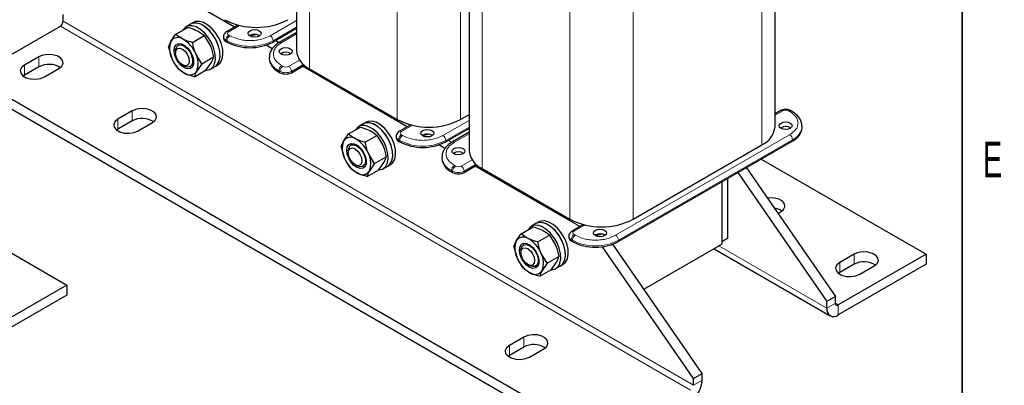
# Model space of a CAD drawing. Header units: millimetres. Extents: x 5 to 418, y 2 to 292.
# Tile 27 of 39: x 315 to 412, y 58 to 94. Entities that reach past the tile are written whole.
import ezdxf

# ---------------------------------------------------------------- set-up
doc = ezdxf.new("R2010")
doc.units = ezdxf.units.MM
doc.layers.add('SLD-0', color=7, linetype='Continuous')
doc.styles.add('SLDTEXTSTYLE0', font='TXT', dxfattribs={"width": 0.605})

msp = doc.modelspace()

# ---------------------------------------------------------------- linework, layer by layer
at = {"color": 7, "linetype": 'Continuous', "lineweight": 25}
for p, q in [((342.5495, 110.9395), (342.5495, 90.9608)), ((389.5899, 83.4825), (389.5899, 109.8779)), ((359.5201, 103.8637), (359.5201, 81.1639)), ((336.4799, 93.2651), (329.3991, 97.3528)), ((319.6411, 93.8407), (319.6411, 94.494)), ((310.7315, 88.3707), (319.3582, 93.3508)), ((330.7085, 92.5605), (331.8701, 93.2311)), ((332.159, 93.5526), (331.7065, 93.2914)), ((332.4419, 93.7159), (332.159, 93.5526)), ((336.8136, 93.4578), (335.7045, 92.8175)), ((342.5495, 93.1068), (340.2603, 91.7853)), ((342.5495, 93.0271), (342.4805, 93.067)), ((332.3378, 91.7471), (333.4994, 92.4176)), ((333.4994, 92.4176), (334.0807, 91.445)), ((335.3874, 92.3078), (335.3874, 92.1772)), ((337.9976, 92.4384), (337.9474, 92.4058)), ((338.6666, 92.5248), (338.0158, 92.3631)), ((338.1219, 92.3172), (338.0345, 92.3677)), ((342.5495, 92.7197), (340.9088, 91.7725)), ((329.9892, 91.2828), (330.2226, 91.8487)), ((329.9892, 91.2828), (330.3179, 90.1643)), ((330.957, 91.4731), (330.9243, 91.4542)), ((335.6217, 91.8506), (335.7348, 91.7853)), ((340.1777, 91.1305), (339.5685, 91.4821)), ((340.8435, 91.7258), (340.5004, 91.9239)), ((317.2369, 90.3301), (315.8227, 89.5137)), ((330.6758, 90.9048), (330.6758, 90.7045)), ((333.2478, 89.6559), (332.6665, 90.6286)), ((333.2478, 89.6559), (334.4094, 90.3265)), ((339.8887, 90.2831), (339.8887, 90.1525)), ((341.1766, 90.5538), (341.0115, 90.6491)), ((317.2369, 89.3503), (315.8227, 88.5339)), ((317.8026, 88.3707), (319.2168, 89.1872)), ((331.3506, 89.5354), (331.5241, 89.4352)), ((332.1242, 89.3757), (332.1569, 89.3946)), ((332.5285, 88.3782), (333.6901, 89.0488)), ((333.2478, 89.6559), (332.7618, 88.9442)), ((333.6901, 89.0488), (334.176, 89.7606)), ((334.1063, 89.1343), (334.5588, 89.3956)), ((334.5588, 89.3956), (334.8417, 89.5589)), ((342.0705, 88.7809), (343.336, 89.5115)), ((353.4505, 83.4682), (343.1591, 89.4093)), ((343.2431, 89.4578), (343.3646, 89.488)), ((343.8383, 89.1647), (352.465, 84.1846)), ((372.6741, 52.6121), (310.7315, 88.3707)), ((315.8227, 88.5339), (315.6992, 88.4523)), ((340.826, 88.8462), (340.9391, 88.7809)), ((372.6741, 51.6322), (310.7315, 87.3909)), ((326.4293, 85.0235), (325.0151, 84.2071)), ((358.6875, 84.1846), (359.5201, 84.6652)), ((390.1518, 85.0616), (389.5899, 84.7373)), ((391.2306, 84.9963), (391.1174, 85.0616)), ((325.0151, 83.2272), (324.8916, 83.1457)), ((326.4293, 84.0436), (325.0151, 83.2272)), ((326.995, 83.0641), (328.4092, 83.8805)), ((347.6791, 82.7636), (348.8407, 83.4342)), ((349.1296, 83.7557), (348.6771, 83.4945)), ((349.4124, 83.919), (349.1296, 83.7557)), ((353.7842, 83.6609), (352.6751, 83.0206)), ((359.5201, 83.3099), (357.2309, 81.9884)), ((359.5201, 83.2302), (359.4511, 83.2701)), ((390.182, 83.3763), (390.1318, 83.3437)), ((392.2507, 83.3763), (392.2507, 83.5069)), ((349.3084, 81.9502), (350.4699, 82.6207)), ((350.4699, 82.6207), (351.0512, 81.6481)), ((352.3579, 82.5109), (352.3579, 82.3803)), ((354.9681, 82.6415), (354.9179, 82.6089)), ((355.6372, 82.7279), (354.9864, 82.5662)), ((355.0924, 82.5203), (355.005, 82.5708)), ((359.5201, 82.9228), (357.8794, 81.9756)), ((346.9598, 81.4859), (347.1931, 82.0518)), ((346.9598, 81.4859), (347.2885, 80.3674)), ((347.9275, 81.6762), (347.8949, 81.6573)), ((352.5922, 82.0537), (352.7054, 81.9884)), ((357.1483, 81.3336), (356.5391, 81.6852)), ((357.814, 81.9289), (357.4709, 82.127)), ((391.3134, 82.07), (374.2014, 72.1915)), ((375.6581, 74.3877), (388.3011, 81.6864)), ((347.6463, 81.1079), (347.6463, 80.9076)), ((350.2183, 79.859), (349.637, 80.8317)), ((350.2183, 79.859), (351.3799, 80.5296)), ((356.8593, 80.4862), (356.8593, 80.3556)), ((358.1471, 80.7569), (357.9821, 80.8522)), ((348.3212, 79.7385), (348.4947, 79.6383)), ((349.0948, 79.5788), (349.1274, 79.5977)), ((350.2183, 79.859), (349.7324, 79.1473)), ((350.6606, 79.2519), (351.1466, 79.9637)), ((351.0769, 79.3374), (351.5294, 79.5987)), ((351.5294, 79.5987), (351.8122, 79.762)), ((359.0411, 78.984), (360.3066, 79.7146)), ((370.4211, 73.6713), (360.1296, 79.6124)), ((360.2137, 79.6609), (360.3352, 79.6911)), ((360.8088, 79.3678), (369.4355, 74.3877)), ((386.7775, 79.4515), (395.5278, 66.7851)), ((388.2429, 80.2974), (404.4373, 70.9486)), ((349.499, 78.5813), (350.6606, 79.2519)), ((357.7966, 79.0493), (357.9097, 78.984)), ((384.9212, 78.3799), (384.9212, 72.5)), ((385.929, 78.9616), (394.6792, 66.2952)), ((384.3555, 78.0533), (384.3555, 72.1735)), ((384.3555, 78.0533), (384.3555, 71.9285)), ((303.7952, 77.2744), (319.9897, 67.9256)), ((389.8831, 74.956), (390.1538, 75.1123)), ((364.6496, 72.9667), (365.8112, 73.6373)), ((366.1002, 73.9588), (365.6476, 73.6976)), ((366.383, 74.1221), (366.1002, 73.9588)), ((370.7547, 73.864), (369.6457, 73.2237)), ((366.2789, 72.1533), (367.4405, 72.8238)), ((367.4405, 72.8238), (368.0218, 71.8512)), ((369.3285, 72.714), (369.3285, 72.5834)), ((371.9387, 72.8446), (371.8885, 72.812)), ((372.6077, 72.931), (371.9569, 72.7693)), ((363.9303, 71.689), (364.1637, 72.2549)), ((363.9303, 71.689), (364.259, 70.5705)), ((364.8981, 71.8793), (364.8655, 71.8604)), ((369.5628, 72.2568), (369.6759, 72.1915)), ((381.5836, 58.7353), (372.6313, 71.6942)), ((382.4322, 59.2251), (373.6505, 71.937)), ((376.7067, 67.513), (384.3555, 71.9285)), ((384.9212, 72.5), (384.3555, 72.1735)), ((364.6169, 71.311), (364.6169, 71.1107)), ((367.1889, 70.0621), (366.6076, 71.0348)), ((367.1889, 70.0621), (368.3505, 70.7327)), ((383.6037, 71.4945), (395.0107, 64.9094)), ((404.4373, 70.9486), (395.8106, 65.9685)), ((397.3662, 70.9486), (395.952, 70.1322)), ((404.4373, 70.9486), (404.4373, 69.9687)), ((365.2918, 69.9416), (365.4653, 69.8414)), ((366.0654, 69.7819), (366.098, 69.8008)), ((367.1889, 70.0621), (366.7029, 69.3504)), ((367.6312, 69.455), (368.1171, 70.1668)), ((368.0474, 69.5405), (368.5, 69.8018)), ((368.5, 69.8018), (368.7828, 69.9651)), ((404.4373, 69.9687), (395.8106, 64.9887)), ((397.3662, 69.9687), (395.952, 69.1523)), ((397.9319, 68.9892), (399.3461, 69.8056)), ((366.4696, 68.7844), (367.6312, 69.455)), ((395.952, 69.1523), (395.8285, 69.0708)), ((319.9897, 67.9256), (311.363, 62.9455)), ((319.9897, 67.9256), (319.9897, 66.9457)), ((319.9897, 66.9457), (311.363, 61.9657)), ((395.5278, 66.7851), (394.6792, 66.2952)), ((395.5278, 66.1318), (395.5278, 66.7851)), ((394.6792, 65.642), (394.6792, 66.2952)), ((364.8959, 62.8172), (363.4817, 62.0008)), ((363.4817, 61.0209), (363.3582, 60.9394)), ((364.8959, 61.8373), (363.4817, 61.0209)), ((365.4616, 60.8578), (366.8758, 61.6742)), ((381.5836, 58.7353), (382.4322, 59.2251)), ((382.4322, 58.5719), (382.4322, 59.2251)), ((381.5836, 58.0821), (381.5836, 58.7353))]:
    msp.add_line(p, q, dxfattribs=at)
at = {"color": 7, "linetype": 'Continuous', "lineweight": 18}
for p, q in [((343.8383, 110.5726), (343.8383, 89.1647)), ((352.465, 108.7124), (352.465, 84.1846)), ((388.3011, 109.134), (388.3011, 81.6864)), ((360.8088, 106.7861), (360.8088, 79.3678)), ((358.6875, 103.396), (358.6875, 84.1846)), ((375.6581, 101.8353), (375.6581, 74.3877)), ((369.4355, 99.7807), (369.4355, 74.3877)), ((339.9775, 92.4058), (342.5495, 93.8907)), ((381.3008, 57.5922), (319.3582, 93.3508)), ((381.5836, 58.0821), (319.6411, 93.8407)), ((336.9784, 93.4176), (335.9045, 92.7977)), ((340.2603, 91.9159), (342.5495, 93.2375)), ((335.6217, 91.9812), (335.7348, 91.9159)), ((335.6217, 91.8506), (335.6217, 91.9812)), ((336.0177, 92.4058), (335.9045, 92.4711)), ((342.5495, 92.5844), (341.1088, 91.7527)), ((335.7348, 91.9159), (335.7348, 91.7853)), ((340.2603, 91.7853), (340.2603, 91.9159)), ((317.2369, 90.3301), (317.2369, 89.3503)), ((341.7877, 89.4014), (342.8615, 90.0214)), ((315.8227, 89.5137), (315.8227, 88.5339)), ((341.222, 89.4014), (341.1088, 89.4668)), ((343.2454, 89.5898), (342.0705, 88.9115)), ((340.826, 88.9769), (340.9391, 88.9115)), ((340.826, 88.8462), (340.826, 88.9769)), ((340.9391, 88.9115), (340.9391, 88.7809)), ((342.0705, 88.9115), (342.0705, 88.7809)), ((325.0151, 84.2071), (325.0151, 83.2272)), ((326.4293, 85.0235), (326.4293, 84.0436)), ((390.3517, 85.0418), (389.5899, 84.602)), ((390.9174, 85.0418), (391.0306, 84.9765)), ((353.9489, 83.6207), (352.8751, 83.0008)), ((356.948, 82.6089), (359.5201, 84.0938)), ((357.2309, 82.119), (359.5201, 83.4406)), ((352.9882, 82.6089), (352.8751, 82.6742)), ((359.5201, 82.7875), (358.0794, 81.9558)), ((373.9186, 72.812), (391.0306, 82.6906)), ((352.5922, 82.1843), (352.7054, 82.119)), ((352.5922, 82.0537), (352.5922, 82.1843)), ((352.7054, 82.119), (352.7054, 81.9884)), ((357.2309, 81.9884), (357.2309, 82.119)), ((374.2014, 72.3221), (391.3134, 82.2007)), ((391.3134, 82.2007), (391.3134, 82.07)), ((358.1925, 79.6045), (358.0794, 79.6699)), ((358.7582, 79.6045), (359.8321, 80.2245)), ((360.216, 79.7929), (359.0411, 79.1146)), ((357.7966, 79.18), (357.9097, 79.1146)), ((357.7966, 79.0493), (357.7966, 79.18)), ((357.9097, 79.1146), (357.9097, 78.984)), ((359.0411, 79.1146), (359.0411, 78.984)), ((370.9195, 73.8238), (369.8457, 73.2039)), ((369.9588, 72.812), (369.8457, 72.8773)), ((369.5628, 72.3874), (369.6759, 72.3221)), ((369.5628, 72.2568), (369.5628, 72.3874)), ((369.6759, 72.3221), (369.6759, 72.1915)), ((374.2014, 72.1915), (374.2014, 72.3221)), ((384.0725, 71.7651), (394.6792, 65.642)), ((397.3662, 70.9486), (397.3662, 69.9687)), ((395.952, 70.1322), (395.952, 69.1523)), ((394.6792, 65.642), (395.5278, 66.1318)), ((395.5278, 66.1318), (395.8106, 65.9685)), ((395.8106, 65.9685), (395.8106, 64.9887)), ((363.4817, 62.0008), (363.4817, 61.0209)), ((364.8959, 62.8172), (364.8959, 61.8373)), ((381.5836, 58.0821), (382.4322, 58.5719))]:
    msp.add_line(p, q, dxfattribs=at)
at = {"color": 7, "linetype": 'Continuous', "lineweight": 25, "flags": 128}
for points in [[(333.5509, 92.6537), (333.1402, 93.0189), (332.7148, 93.2706), (332.3015, 93.393), (331.9262, 93.3785), (331.6125, 93.2278), (331.38, 92.9506), (331.3781, 92.947)], [(334.5588, 89.3956), (334.7918, 89.5969), (334.9729, 89.9368), (335.0526, 90.3733), (335.0259, 90.879), (334.8945, 91.4221), (334.6665, 91.9684), (334.3564, 92.4837), (333.9837, 92.9355), (333.5716, 93.2956), (333.1462, 93.5411), (332.7342, 93.6568), (332.3614, 93.6354), (332.159, 93.5526)], [(334.0034, 92.915), (333.5927, 93.2801), (333.1674, 93.5319), (332.754, 93.6543), (332.3787, 93.6397), (332.159, 93.5526)], [(334.8417, 89.5589), (335.0747, 89.7601), (335.2558, 90.1001), (335.3355, 90.5366), (335.3088, 91.0423), (335.1773, 91.5853), (334.9494, 92.1317), (334.6393, 92.647), (334.2665, 93.0988), (333.8545, 93.4588), (333.4291, 93.7044), (333.0171, 93.8201), (332.6443, 93.7987), (332.4419, 93.7159)], [(334.5588, 89.3956), (334.7803, 89.5828), (334.9662, 89.9173), (335.0512, 90.3496), (335.0298, 90.8526), (334.9034, 91.3946), (334.68, 91.9416), (334.3736, 92.4592), (334.0034, 92.915)], [(337.9976, 92.8957), (338.2052, 92.9758), (338.4501, 93.0039), (338.695, 92.9758), (338.9027, 92.8957), (339.0414, 92.7758), (339.0901, 92.6344), (339.0414, 92.493), (338.9027, 92.3732), (338.695, 92.2931), (338.4501, 92.265), (338.2052, 92.2931), (337.9976, 92.3732), (337.8588, 92.493), (337.8101, 92.6344), (337.8588, 92.7758), (337.9976, 92.8957)], [(333.6438, 89.0221), (333.7052, 89.0227), (334.0525, 89.1059), (334.3277, 89.3216), (334.5137, 89.6561), (334.5986, 90.0884), (334.5772, 90.5913), (334.4509, 91.1333), (334.2275, 91.6803), (333.921, 92.198), (333.5509, 92.6537)], [(331.5569, 89.2523), (331.2422, 89.4696), (330.9546, 89.7874), (330.7252, 90.1712), (330.5789, 90.5794), (330.5316, 90.9678), (330.5884, 91.2943), (330.7432, 91.5234), (330.979, 91.6305), (331.2705, 91.6038), (331.5861, 91.4463), (331.8914, 91.175), (332.1535, 90.8193), (332.3439, 90.4178), (332.442, 90.014), (332.4372, 89.6517), (332.33, 89.37), (332.132, 89.1996), (331.8646, 89.1589), (331.5569, 89.2523)], [(330.6758, 90.9048), (330.6886, 91.0675), (330.7894, 91.3291), (330.9789, 91.4805), (331.2341, 91.5033), (331.5243, 91.3948)], [(331.3508, 91.0943), (331.6091, 90.8858), (331.8281, 90.5904), (331.9744, 90.2531), (332.0258, 89.9251), (331.9744, 89.6565), (331.8281, 89.4881), (331.6091, 89.4455), (331.3508, 89.5353), (331.0924, 89.7438), (330.8735, 90.0392), (330.7271, 90.3765), (330.6758, 90.7045), (330.7271, 90.9731), (330.8735, 91.1415), (331.0924, 91.1841), (331.3508, 91.0943)], [(331.5243, 91.3948), (331.8145, 91.1682), (332.0697, 90.8507), (332.2591, 90.4807), (332.3599, 90.1027), (332.3599, 89.7624), (332.2591, 89.5008), (332.0697, 89.3495), (331.8145, 89.3267), (331.5243, 89.4351), (331.5241, 89.4352)], [(341.9574, 90.6097), (341.7497, 90.5296), (341.5048, 90.5015), (341.2599, 90.5296), (341.0523, 90.6097), (340.9135, 90.7296), (340.8648, 90.871), (340.9135, 91.0124), (341.0523, 91.1322), (341.2599, 91.2123), (341.5048, 91.2404), (341.7497, 91.2123), (341.9574, 91.1322), (342.0961, 91.0124), (342.1448, 90.871), (342.0961, 90.7296), (341.9574, 90.6097)], [(319.2168, 89.1872), (319.4957, 89.4171), (319.6215, 89.6882), (319.5792, 89.9678), (319.3737, 90.2222), (319.0299, 90.4207), (318.5892, 90.5393), (318.1048, 90.5638), (317.6352, 90.4911), (317.2369, 90.3301)], [(315.8227, 89.5137), (315.5438, 89.2838), (315.418, 89.0127), (315.4603, 88.7331), (315.6658, 88.4787), (316.0096, 88.2802), (316.4503, 88.1616), (316.9347, 88.1371), (317.4043, 88.2098), (317.8026, 88.3707)], [(328.4092, 83.8805), (328.6881, 84.1104), (328.8139, 84.3815), (328.7715, 84.6612), (328.5661, 84.9156), (328.2223, 85.114), (327.7816, 85.2327), (327.2972, 85.2571), (326.8276, 85.1845), (326.4293, 85.0235)], [(325.0151, 84.2071), (324.7362, 83.9771), (324.6104, 83.706), (324.6527, 83.4264), (324.8582, 83.172), (325.202, 82.9735), (325.6427, 82.8549), (326.127, 82.8305), (326.5967, 82.9031), (326.995, 83.0641)], [(350.5214, 82.8568), (350.1108, 83.222), (349.6854, 83.4737), (349.2721, 83.5961), (348.8967, 83.5816), (348.583, 83.4309), (348.3506, 83.1537), (348.3486, 83.1501)], [(351.5294, 79.5987), (351.7624, 79.8), (351.9435, 80.1399), (352.0232, 80.5764), (351.9965, 81.0821), (351.865, 81.6252), (351.6371, 82.1715), (351.327, 82.6868), (350.9542, 83.1386), (350.5422, 83.4987), (350.1168, 83.7442), (349.7048, 83.8599), (349.332, 83.8385), (349.1296, 83.7557)], [(350.974, 83.1181), (350.5633, 83.4833), (350.1379, 83.735), (349.7246, 83.8574), (349.3493, 83.8428), (349.1296, 83.7557)], [(351.8122, 79.762), (352.0452, 79.9633), (352.2263, 80.3032), (352.3061, 80.7397), (352.2793, 81.2454), (352.1479, 81.7884), (351.92, 82.3348), (351.6099, 82.8501), (351.2371, 83.3019), (350.825, 83.6619), (350.3996, 83.9075), (349.9876, 84.0232), (349.6148, 84.0018), (349.4124, 83.919)], [(390.182, 83.8335), (390.3897, 83.9136), (390.6346, 83.9418), (390.8795, 83.9136), (391.0871, 83.8335), (391.2259, 83.7137), (391.2746, 83.5723), (391.2259, 83.4309), (391.0871, 83.311), (390.8795, 83.231), (390.6346, 83.2028), (390.3897, 83.231), (390.182, 83.311), (390.0433, 83.4309), (389.9946, 83.5723), (390.0433, 83.7137), (390.182, 83.8335)], [(350.6144, 79.2252), (350.6758, 79.2258), (351.0231, 79.3091), (351.2983, 79.5247), (351.4842, 79.8592), (351.5692, 80.2915), (351.5478, 80.7944), (351.4214, 81.3364), (351.198, 81.8834), (350.8916, 82.4011), (350.5214, 82.8568)], [(351.5294, 79.5987), (351.7509, 79.7859), (351.9368, 80.1204), (352.0217, 80.5527), (352.0004, 81.0557), (351.874, 81.5977), (351.6506, 82.1447), (351.3441, 82.6623), (350.974, 83.1181)], [(354.9681, 83.0988), (355.1758, 83.1789), (355.4207, 83.207), (355.6656, 83.1789), (355.8732, 83.0988), (356.012, 82.9789), (356.0607, 82.8375), (356.012, 82.6961), (355.8732, 82.5763), (355.6656, 82.4962), (355.4207, 82.4681), (355.1758, 82.4962), (354.9681, 82.5763), (354.8294, 82.6961), (354.7807, 82.8375), (354.8294, 82.9789), (354.9681, 83.0988)], [(348.5275, 79.4554), (348.2128, 79.6727), (347.9251, 79.9905), (347.6958, 80.3743), (347.5495, 80.7825), (347.5022, 81.1709), (347.559, 81.4974), (347.7137, 81.7265), (347.9496, 81.8336), (348.2411, 81.8069), (348.5566, 81.6494), (348.862, 81.3781), (349.124, 81.0224), (349.3145, 80.6209), (349.4126, 80.2171), (349.4078, 79.8548), (349.3006, 79.5731), (349.1025, 79.4027), (348.8352, 79.362), (348.5275, 79.4554)], [(347.6463, 81.1079), (347.6592, 81.2706), (347.76, 81.5322), (347.9494, 81.6836), (348.2046, 81.7064), (348.4948, 81.5979)], [(348.3213, 81.2974), (348.5796, 81.0889), (348.7986, 80.7935), (348.9449, 80.4562), (348.9963, 80.1282), (348.9449, 79.8596), (348.7986, 79.6912), (348.5796, 79.6487), (348.3213, 79.7384), (348.063, 79.9469), (347.844, 80.2423), (347.6977, 80.5796), (347.6463, 80.9076), (347.6977, 81.1762), (347.844, 81.3446), (348.063, 81.3872), (348.3213, 81.2974)], [(348.4948, 81.5979), (348.7851, 81.3713), (349.0403, 81.0538), (349.2297, 80.6838), (349.3305, 80.3058), (349.3305, 79.9655), (349.2297, 79.7039), (349.0403, 79.5526), (348.7851, 79.5298), (348.4948, 79.6382), (348.4947, 79.6383)], [(358.9279, 80.8128), (358.7203, 80.7327), (358.4754, 80.7046), (358.2305, 80.7327), (358.0228, 80.8128), (357.8841, 80.9327), (357.8354, 81.0741), (357.8841, 81.2155), (358.0228, 81.3353), (358.2305, 81.4154), (358.4754, 81.4435), (358.7203, 81.4154), (358.9279, 81.3353), (359.0667, 81.2155), (359.1154, 81.0741), (359.0667, 80.9327), (358.9279, 80.8128)], [(390.1538, 75.1123), (390.4326, 75.3422), (390.5585, 75.6133), (390.5161, 75.8929), (390.3106, 76.1473), (389.9668, 76.3458), (389.5262, 76.4644), (389.0418, 76.4889), (388.8374, 76.4697)], [(367.492, 73.0599), (367.0813, 73.4251), (366.656, 73.6768), (366.2426, 73.7992), (365.8673, 73.7847), (365.5536, 73.634), (365.3212, 73.3568), (365.3192, 73.3532)], [(368.5, 69.8018), (368.7329, 70.0031), (368.9141, 70.343), (368.9938, 70.7795), (368.9671, 71.2852), (368.8356, 71.8283), (368.6077, 72.3746), (368.2976, 72.8899), (367.9248, 73.3417), (367.5128, 73.7018), (367.0874, 73.9473), (366.6753, 74.063), (366.3026, 74.0416), (366.1002, 73.9588)], [(367.9445, 73.3212), (367.5339, 73.6864), (367.1085, 73.9381), (366.6952, 74.0605), (366.3199, 74.0459), (366.1002, 73.9588)], [(368.7828, 69.9651), (369.0158, 70.1664), (369.1969, 70.5063), (369.2766, 70.9428), (369.2499, 71.4485), (369.1185, 71.9915), (368.8905, 72.5379), (368.5804, 73.0532), (368.2076, 73.505), (367.7956, 73.865), (367.3702, 74.1106), (366.9582, 74.2263), (366.5854, 74.2049), (366.383, 74.1221)], [(367.585, 69.4283), (367.6464, 69.4289), (367.9936, 69.5122), (368.2689, 69.7278), (368.4548, 70.0623), (368.5398, 70.4946), (368.5184, 70.9975), (368.392, 71.5395), (368.1686, 72.0865), (367.8622, 72.6042), (367.492, 73.0599)], [(368.5, 69.8018), (368.7214, 69.9891), (368.9074, 70.3235), (368.9923, 70.7558), (368.9709, 71.2588), (368.8445, 71.8008), (368.6211, 72.3478), (368.3147, 72.8654), (367.9445, 73.3212)], [(371.9387, 73.3019), (372.1463, 73.382), (372.3912, 73.4101), (372.6362, 73.382), (372.8438, 73.3019), (372.9825, 73.182), (373.0312, 73.0406), (372.9825, 72.8992), (372.8438, 72.7794), (372.6362, 72.6993), (372.3912, 72.6712), (372.1463, 72.6993), (371.9387, 72.7794), (371.8, 72.8992), (371.7512, 73.0406), (371.8, 73.182), (371.9387, 73.3019)], [(365.4981, 69.6585), (365.1833, 69.8758), (364.8957, 70.1936), (364.6663, 70.5774), (364.5201, 70.9857), (364.4728, 71.374), (364.5296, 71.7005), (364.6843, 71.9296), (364.9202, 72.0367), (365.2117, 72.01), (365.5272, 71.8525), (365.8325, 71.5812), (366.0946, 71.2255), (366.285, 70.824), (366.3831, 70.4202), (366.3783, 70.0579), (366.2711, 69.7762), (366.0731, 69.6058), (365.8058, 69.5651), (365.4981, 69.6585)], [(364.6169, 71.311), (364.6298, 71.4737), (364.7306, 71.7353), (364.92, 71.8867), (365.1752, 71.9095), (365.4654, 71.801)], [(365.4654, 71.801), (365.7556, 71.5744), (366.0108, 71.2569), (366.2003, 70.8869), (366.301, 70.5089), (366.301, 70.1686), (366.2003, 69.907), (366.0108, 69.7557), (365.7556, 69.7329), (365.4654, 69.8413), (365.4653, 69.8414)], [(365.2919, 71.5005), (365.5502, 71.292), (365.7692, 70.9966), (365.9155, 70.6593), (365.9669, 70.3313), (365.9155, 70.0627), (365.7692, 69.8943), (365.5502, 69.8518), (365.2919, 69.9415), (365.0336, 70.15), (364.8146, 70.4454), (364.6683, 70.7827), (364.6169, 71.1107), (364.6683, 71.3793), (364.8146, 71.5477), (365.0336, 71.5903), (365.2919, 71.5005)], [(399.3461, 69.8056), (399.625, 70.0355), (399.7509, 70.3067), (399.7085, 70.5863), (399.503, 70.8407), (399.1592, 71.0392), (398.7185, 71.1578), (398.2342, 71.1822), (397.7645, 71.1096), (397.3662, 70.9486)], [(395.952, 70.1322), (395.6732, 69.9023), (395.5473, 69.6311), (395.5897, 69.3515), (395.7952, 69.0971), (396.139, 68.8987), (396.5796, 68.78), (397.064, 68.7556), (397.5336, 68.8282), (397.9319, 68.9892)], [(366.8758, 61.6742), (367.1547, 61.9041), (367.2805, 62.1752), (367.2381, 62.4549), (367.0327, 62.7093), (366.6889, 62.9077), (366.2482, 63.0263), (365.7638, 63.0508), (365.2942, 62.9782), (364.8959, 62.8172)], [(363.4817, 62.0008), (363.2028, 61.7708), (363.077, 61.4997), (363.1193, 61.2201), (363.3248, 60.9657), (363.6686, 60.7672), (364.1093, 60.6486), (364.5937, 60.6242), (365.0633, 60.6968), (365.4616, 60.8578)]]:
    msp.add_lwpolyline(points, dxfattribs=at)
at = {"color": 7, "linetype": 'Continuous', "lineweight": 25}
for centre, radius, start, end in [((338.6057, 99.9862), 6.7629, 242.609672, 297.390328), ((319.027, 93.8687), 0.6147, 302.605478, 357.394522), ((330.9206, 91.4037), 0.8279, 54.883617, 147.479713), ((329.9315, 89.5187), 2.9516, 22.08797, 60.233969), ((335.7877, 92.2171), 0.4024, 185.694799, 245.625342), ((338.4475, 91.6115), 0.9414, 57.535675, 118.55302), ((332.0826, 91.1091), 2.0017, 158.315162, 208.163938), ((337.9976, 96.1524), 4.9185, 242.609672, 297.390328), ((344.7515, 91.1804), 2.2129, 185.694799, 245.625342), ((333.0529, 91.2742), 2.9516, 202.08797, 240.233969), ((330.9018, 89.6838), 2.0017, 338.315162, 28.163938), ((341.4902, 90.3122), 1.6094, 185.694799, 245.625342), ((341.5048, 89.8876), 0.9069, 56.33248, 123.66752), ((318.2192, 87.5189), 2.0782, 57.351721, 118.20711), ((332.0637, 89.3892), 0.8279, 234.883617, 327.479713), ((341.5048, 89.8727), 1.2296, 242.609672, 297.390328), ((327.4116, 82.2122), 2.0782, 57.351721, 118.20711), ((355.5762, 90.1893), 6.7629, 242.609672, 297.390328), ((387.3879, 83.7021), 2.2129, 294.374658, 354.305201), ((390.632, 82.5494), 0.9414, 57.535675, 118.55302), ((390.6492, 83.536), 1.6094, 294.374658, 354.305201), ((347.8912, 81.6068), 0.8279, 54.883617, 147.479713), ((346.902, 79.7218), 2.9516, 22.08797, 60.233969), ((352.7583, 82.4202), 0.4024, 185.694799, 245.625342), ((355.4181, 81.8146), 0.9414, 57.535675, 118.55302), ((349.0531, 81.3122), 2.0017, 158.315162, 208.163938), ((354.9681, 86.3555), 4.9185, 242.609672, 297.390328), ((350.0234, 81.4773), 2.9516, 202.08797, 240.233969), ((347.8724, 79.8869), 2.0017, 338.315162, 28.163938), ((358.4608, 80.5153), 1.6094, 185.694799, 245.625342), ((358.4754, 80.0907), 0.9069, 56.33248, 123.66752), ((361.7221, 81.3835), 2.2129, 185.694799, 245.625342), ((349.0343, 79.5923), 0.8279, 234.883617, 327.479713), ((358.4754, 80.0758), 1.2296, 242.609672, 297.390328), ((389.2758, 73.7229), 1.7795, 55.751447, 82.210096), ((372.5468, 80.3924), 6.7629, 242.609672, 297.390328), ((364.8617, 71.8099), 0.8279, 54.883617, 147.479713), ((369.7289, 72.6233), 0.4024, 185.694799, 245.625342), ((372.3887, 72.0177), 0.9414, 57.535675, 118.55302), ((366.0237, 71.5153), 2.0017, 158.315162, 208.163938), ((363.8726, 69.9249), 2.9516, 22.08797, 60.233969), ((371.9387, 76.5586), 4.9185, 242.609672, 297.390328), ((364.8429, 70.09), 2.0017, 338.315162, 28.163938), ((366.994, 71.6804), 2.9516, 202.08797, 240.233969), ((398.3485, 68.1374), 2.0782, 57.351721, 118.20711), ((366.0049, 69.7954), 0.8279, 234.883617, 327.479713), ((395.7002, 66.1039), 0.1747, 170.785963, 309.203285), ((395.369, 65.5301), 0.6987, 170.785963, 309.203285), ((365.8782, 60.0059), 2.0782, 57.351721, 118.20711), ((379.9758, 58.6837), 2.4589, 302.605478, 357.394522)]:
    msp.add_arc(centre, radius, start, end, dxfattribs=at)
at = {"color": 7, "linetype": 'Continuous', "lineweight": 18}
for centre, radius, start, end in [((335.7878, 92.3478), 0.4024, 185.717719, 245.623344), ((336.2358, 91.9533), 0.6147, 122.605478, 177.394522), ((335.7884, 92.6451), 0.1918, 52.745393, 115.968507), ((336.3489, 91.888), 0.6147, 122.605478, 177.394522), ((335.9665, 92.6344), 0.1746, 110.783421, 249.216579), ((339.6462, 91.888), 0.6147, 2.605478, 57.394522), ((337.9976, 96.283), 4.9185, 242.609672, 297.390328), ((340.9912, 91.5878), 0.2025, 54.49119, 113.068435), ((341.4919, 90.4449), 1.612, 185.99486, 245.59914), ((341.4401, 88.9489), 0.6147, 122.605478, 177.394522), ((341.5532, 88.8836), 0.6147, 122.605478, 177.394522), ((341.5048, 89.9473), 0.6148, 242.609672, 297.390328), ((341.4564, 88.8836), 0.6147, 2.605478, 57.394522), ((341.5048, 90.0033), 1.2296, 242.609672, 297.390328), ((390.2346, 84.8783), 0.2012, 54.382423, 114.307119), ((390.6346, 84.4959), 0.6148, 62.609672, 117.390328), ((391.0335, 84.8892), 0.1918, 64.046936, 127.253057), ((391.148, 84.8123), 0.2018, 66.27556, 125.566629), ((390.6477, 83.6685), 1.6117, 294.398044, 354.037335), ((352.7583, 82.5509), 0.4024, 185.717719, 245.623344), ((353.2063, 82.1564), 0.6147, 122.605478, 177.394522), ((352.759, 82.8482), 0.1918, 52.745393, 115.968507), ((353.3195, 82.0911), 0.6147, 122.605478, 177.394522), ((352.9371, 82.8375), 0.1746, 110.783421, 249.216579), ((356.6168, 82.0911), 0.6147, 2.605478, 57.394522), ((390.6993, 82.1727), 0.6147, 2.605478, 57.394522), ((354.9681, 86.4861), 4.9185, 242.609672, 297.390328), ((357.9618, 81.7909), 0.2025, 54.49119, 113.068435), ((358.4625, 80.648), 1.612, 185.99486, 245.59914), ((358.4106, 79.152), 0.6147, 122.605478, 177.394522), ((358.5238, 79.0867), 0.6147, 122.605478, 177.394522), ((358.4754, 80.1504), 0.6148, 242.609672, 297.390328), ((358.427, 79.0867), 0.6147, 2.605478, 57.394522), ((358.4754, 80.2064), 1.2296, 242.609672, 297.390328), ((369.7289, 72.754), 0.4024, 185.717719, 245.623344), ((370.1769, 72.3595), 0.6147, 122.605478, 177.394522), ((369.7296, 73.0513), 0.1918, 52.745394, 115.968507), ((370.29, 72.2942), 0.6147, 122.605478, 177.394522), ((369.9076, 73.0406), 0.1746, 110.783421, 249.216579), ((373.5873, 72.2942), 0.6147, 2.605478, 57.394522), ((371.9387, 76.6892), 4.9185, 242.609672, 297.390328)]:
    msp.add_arc(centre, radius, start, end, dxfattribs=at)
at = {"color": 7, "linetype": 'Continuous', "lineweight": 25}
for points, knots in [([(331.8701, 93.2311), (331.9472, 93.2107), (332.2869, 93.1212), (332.5825, 92.9949), (332.8111, 92.8973)], [0, 0, 0, 0, 0.2269026, 1, 1, 1, 1]), ([(332.8111, 92.8973), (332.8769, 92.8627), (333.1462, 92.7214), (333.3474, 92.5484), (333.4994, 92.4176)], [0, 0, 0, 0, 0.2443658, 1, 1, 1, 1]), ([(330.2226, 91.8487), (330.2312, 91.8639), (330.3544, 92.0807), (330.5379, 92.3293), (330.7085, 92.5605)], [0, 0, 0, 0, 0.0702006, 1, 1, 1, 1]), ([(331.3968, 92.0809), (331.1989, 92.1961), (330.9429, 92.3453), (330.7519, 92.5207), (330.7085, 92.5605)], [0, 0, 0, 0, 0.7730974, 1, 1, 1, 1]), ([(332.3378, 91.7471), (332.0838, 91.819), (331.7478, 91.9141), (331.4658, 92.0481), (331.3968, 92.0809)], [0, 0, 0, 0, 0.75563417, 1, 1, 1, 1]), ([(335.7045, 92.8175), (335.6487, 92.7797), (335.532, 92.7006), (335.4242, 92.5232), (335.3741, 92.3776), (335.3879, 92.3089), (335.3882, 92.3076)], [0, 0, 0, 0, 0.3182379, 0.6654902, 0.9934555, 1, 1, 1, 1]), ([(332.6665, 90.6286), (332.6558, 90.6534), (332.504, 91.0075), (332.4179, 91.3907), (332.3378, 91.7471)], [0, 0, 0, 0, 0.0702006, 1, 1, 1, 1]), ([(334.0807, 91.445), (334.0913, 91.4201), (334.2432, 91.066), (334.3293, 90.6828), (334.4094, 90.3265)], [0, 0, 0, 0, 0.0702006, 1, 1, 1, 1]), ([(340.9145, 91.7685), (340.8401, 91.726), (340.6457, 91.6149), (340.3868, 91.3933), (340.1395, 91.107), (339.9701, 90.7782), (339.8839, 90.4926), (339.8983, 90.3227), (339.9023, 90.2763)], [0, 0, 0, 0, 0.1202548, 0.3141096, 0.5115931, 0.7131247, 0.9216457, 1, 1, 1, 1]), ([(330.3179, 90.1643), (330.3288, 90.1396), (330.4842, 89.7876), (330.6993, 89.4788), (330.8992, 89.1917)], [0, 0, 0, 0, 0.0702006, 1, 1, 1, 1]), ([(334.176, 89.7606), (334.1844, 89.7756), (334.3041, 89.9903), (334.3586, 90.1645), (334.4094, 90.3265)], [0, 0, 0, 0, 0.0702006, 1, 1, 1, 1]), ([(331.5875, 88.712), (331.3896, 88.8273), (331.1335, 88.9765), (330.9425, 89.1519), (330.8992, 89.1917)], [0, 0, 0, 0, 0.7730974, 1, 1, 1, 1]), ([(332.5285, 88.3782), (332.2745, 88.4502), (331.9385, 88.5453), (331.6564, 88.6793), (331.5875, 88.712)], [0, 0, 0, 0, 0.7556342, 1, 1, 1, 1]), ([(332.7618, 88.9442), (332.7534, 88.9291), (332.6338, 88.7144), (332.5792, 88.5402), (332.5285, 88.3782)], [0, 0, 0, 0, 0.0702006, 1, 1, 1, 1]), ([(391.1174, 85.0616), (391.0623, 85.0886), (390.9221, 85.1572), (390.6537, 85.1953), (390.371, 85.166), (390.2166, 85.0925), (390.1518, 85.0616)], [0, 0, 0, 0, 0.1878046, 0.477884, 0.7807662, 1, 1, 1, 1]), ([(392.2378, 83.5006), (392.2379, 83.5915), (392.2382, 83.8137), (392.1056, 84.1547), (391.8725, 84.4968), (391.5764, 84.7809), (391.3344, 84.9278), (391.2263, 84.9934)], [0, 0, 0, 0, 0.1530082, 0.3739716, 0.5982654, 0.8205619, 1, 1, 1, 1]), ([(348.8407, 83.4342), (348.9177, 83.4138), (349.2574, 83.3243), (349.5531, 83.198), (349.7816, 83.1004)], [0, 0, 0, 0, 0.2269026, 1, 1, 1, 1]), ([(347.1931, 82.0518), (347.2018, 82.067), (347.325, 82.2838), (347.5085, 82.5324), (347.6791, 82.7636)], [0, 0, 0, 0, 0.0702006, 1, 1, 1, 1]), ([(348.3674, 82.284), (348.1695, 82.3993), (347.9134, 82.5484), (347.7224, 82.7238), (347.6791, 82.7636)], [0, 0, 0, 0, 0.7730974, 1, 1, 1, 1]), ([(349.3084, 81.9502), (349.0544, 82.0221), (348.7183, 82.1172), (348.4363, 82.2512), (348.3674, 82.284)], [0, 0, 0, 0, 0.7556342, 1, 1, 1, 1]), ([(349.7816, 83.1004), (349.8474, 83.0658), (350.1168, 82.9245), (350.3179, 82.7515), (350.4699, 82.6207)], [0, 0, 0, 0, 0.2443658, 1, 1, 1, 1]), ([(352.6751, 83.0206), (352.6193, 82.9828), (352.5026, 82.9037), (352.3948, 82.7263), (352.3446, 82.5807), (352.3585, 82.512), (352.3587, 82.5107)], [0, 0, 0, 0, 0.3182379, 0.6654902, 0.9934555, 1, 1, 1, 1]), ([(349.637, 80.8317), (349.6264, 80.8565), (349.4745, 81.2106), (349.3884, 81.5938), (349.3084, 81.9502)], [0, 0, 0, 0, 0.0702006, 1, 1, 1, 1]), ([(351.0512, 81.6481), (351.0619, 81.6232), (351.2138, 81.2691), (351.2999, 80.8859), (351.3799, 80.5296)], [0, 0, 0, 0, 0.0702006, 1, 1, 1, 1]), ([(357.885, 81.9717), (357.8106, 81.9291), (357.6162, 81.818), (357.3573, 81.5964), (357.1101, 81.3101), (356.9407, 80.9813), (356.8545, 80.6957), (356.8689, 80.5258), (356.8728, 80.4794)], [0, 0, 0, 0, 0.1202548, 0.3141096, 0.5115931, 0.7131247, 0.9216457, 1, 1, 1, 1]), ([(347.2885, 80.3674), (347.2994, 80.3427), (347.4548, 79.9907), (347.6698, 79.6819), (347.8698, 79.3948)], [0, 0, 0, 0, 0.0702006, 1, 1, 1, 1]), ([(351.1466, 79.9637), (351.155, 79.9787), (351.2746, 80.1934), (351.3292, 80.3676), (351.3799, 80.5296)], [0, 0, 0, 0, 0.0702006, 1, 1, 1, 1]), ([(348.5581, 78.9151), (348.3601, 79.0304), (348.1041, 79.1796), (347.9131, 79.355), (347.8698, 79.3948)], [0, 0, 0, 0, 0.7730974, 1, 1, 1, 1]), ([(349.499, 78.5813), (349.2451, 78.6533), (348.909, 78.7484), (348.627, 78.8824), (348.5581, 78.9151)], [0, 0, 0, 0, 0.7556342, 1, 1, 1, 1]), ([(349.7324, 79.1473), (349.724, 79.1322), (349.6043, 78.9175), (349.5498, 78.7433), (349.499, 78.5813)], [0, 0, 0, 0, 0.0702006, 1, 1, 1, 1]), ([(365.8112, 73.6373), (365.8883, 73.6169), (366.228, 73.5274), (366.5236, 73.4011), (366.7522, 73.3035)], [0, 0, 0, 0, 0.2269026, 1, 1, 1, 1]), ([(364.1637, 72.2549), (364.1723, 72.2701), (364.2956, 72.4869), (364.479, 72.7355), (364.6496, 72.9667)], [0, 0, 0, 0, 0.07020058, 1, 1, 1, 1]), ([(365.338, 72.4871), (365.14, 72.6024), (364.884, 72.7515), (364.693, 72.9269), (364.6496, 72.9667)], [0, 0, 0, 0, 0.7730974, 1, 1, 1, 1]), ([(366.7522, 73.3035), (366.818, 73.2689), (367.0873, 73.1276), (367.2885, 72.9546), (367.4405, 72.8238)], [0, 0, 0, 0, 0.24436583, 1, 1, 1, 1]), ([(369.6457, 73.2237), (369.5899, 73.1859), (369.4731, 73.1069), (369.3653, 72.9295), (369.3152, 72.7838), (369.329, 72.7151), (369.3293, 72.7138)], [0, 0, 0, 0, 0.3182379, 0.6654902, 0.9934555, 1, 1, 1, 1]), ([(366.2789, 72.1533), (366.025, 72.2252), (365.6889, 72.3203), (365.4069, 72.4543), (365.338, 72.4871)], [0, 0, 0, 0, 0.7556342, 1, 1, 1, 1]), ([(366.6076, 71.0348), (366.5969, 71.0596), (366.4451, 71.4137), (366.359, 71.797), (366.2789, 72.1533)], [0, 0, 0, 0, 0.0702006, 1, 1, 1, 1]), ([(368.0218, 71.8512), (368.0325, 71.8263), (368.1843, 71.4722), (368.2704, 71.089), (368.3505, 70.7327)], [0, 0, 0, 0, 0.0702006, 1, 1, 1, 1]), ([(368.1171, 70.1668), (368.1255, 70.1819), (368.2452, 70.3965), (368.2998, 70.5707), (368.3505, 70.7327)], [0, 0, 0, 0, 0.0702006, 1, 1, 1, 1]), ([(364.259, 70.5705), (364.2699, 70.5458), (364.4254, 70.1938), (364.6404, 69.885), (364.8403, 69.5979)], [0, 0, 0, 0, 0.0702006, 1, 1, 1, 1]), ([(365.5286, 69.1182), (365.3307, 69.2335), (365.0747, 69.3827), (364.8837, 69.5581), (364.8403, 69.5979)], [0, 0, 0, 0, 0.7730974, 1, 1, 1, 1]), ([(366.4696, 68.7844), (366.2157, 68.8564), (365.8796, 68.9515), (365.5976, 69.0855), (365.5286, 69.1182)], [0, 0, 0, 0, 0.7556342, 1, 1, 1, 1]), ([(366.7029, 69.3504), (366.6945, 69.3353), (366.5749, 69.1206), (366.5203, 68.9464), (366.4696, 68.7844)], [0, 0, 0, 0, 0.0702006, 1, 1, 1, 1])]:
    msp.add_open_spline(points, degree=3, knots=knots, dxfattribs=at)
at = {"color": 7, "linetype": 'Continuous', "lineweight": 18}
for points, knots in [([(336.0177, 92.4058), (336.2932, 92.2773), (336.717, 92.0796), (337.4248, 91.956), (337.9976, 91.9204), (338.5703, 91.956), (339.2781, 92.0796), (339.7019, 92.2773), (339.9775, 92.4058)], [0, 0, 0, 0, 0.23945684, 0.36836066, 0.5, 0.63163934, 0.76054316, 1, 1, 1, 1]), ([(341.1088, 91.7527), (340.8862, 91.5937), (340.5438, 91.349), (340.3297, 90.9404), (340.268, 90.6097), (340.3297, 90.2791), (340.5438, 89.8705), (340.8862, 89.6258), (341.1088, 89.4668)], [0, 0, 0, 0, 0.2394568, 0.3683607, 0.5, 0.6316393, 0.7605432, 1, 1, 1, 1]), ([(391.0306, 82.6906), (391.2532, 82.8496), (391.5956, 83.0943), (391.8097, 83.5029), (391.8714, 83.8335), (391.8097, 84.1642), (391.5956, 84.5728), (391.2532, 84.8175), (391.0306, 84.9765)], [0, 0, 0, 0, 0.23945684, 0.36836066, 0.5, 0.63163934, 0.76054316, 1, 1, 1, 1]), ([(352.9882, 82.6089), (353.2637, 82.4804), (353.6876, 82.2827), (354.3954, 82.1591), (354.9681, 82.1235), (355.5408, 82.1591), (356.2487, 82.2827), (356.6725, 82.4804), (356.948, 82.6089)], [0, 0, 0, 0, 0.23945684, 0.36836066, 0.5, 0.63163934, 0.76054316, 1, 1, 1, 1]), ([(358.0794, 81.9558), (357.8568, 81.7968), (357.5143, 81.5521), (357.3003, 81.1435), (357.2386, 80.8128), (357.3003, 80.4822), (357.5143, 80.0736), (357.8568, 79.8289), (358.0794, 79.6699)], [0, 0, 0, 0, 0.2394568, 0.3683607, 0.5, 0.6316393, 0.7605432, 1, 1, 1, 1]), ([(369.9588, 72.812), (370.2343, 72.6835), (370.6581, 72.4858), (371.366, 72.3622), (371.9387, 72.3266), (372.5114, 72.3622), (373.2192, 72.4858), (373.6431, 72.6835), (373.9186, 72.812)], [0, 0, 0, 0, 0.23945684, 0.36836066, 0.5, 0.63163934, 0.76054316, 1, 1, 1, 1])]:
    msp.add_open_spline(points, degree=3, knots=knots, dxfattribs=at)
at = {"layer": 'SLD-0', "lineweight": 35}
msp.add_line((408, 12), (408, 282.5), dxfattribs=at)

# ---------------------------------------------------------------- texts
at = {"layer": 'SLD-0', "insert": (410.9816, 82.0011), "char_height": 3.5, "attachment_point": 2, "style": 'SLDTEXTSTYLE0'}
msp.add_mtext('E', dxfattribs=at)

doc.saveas('drawing.dxf')
